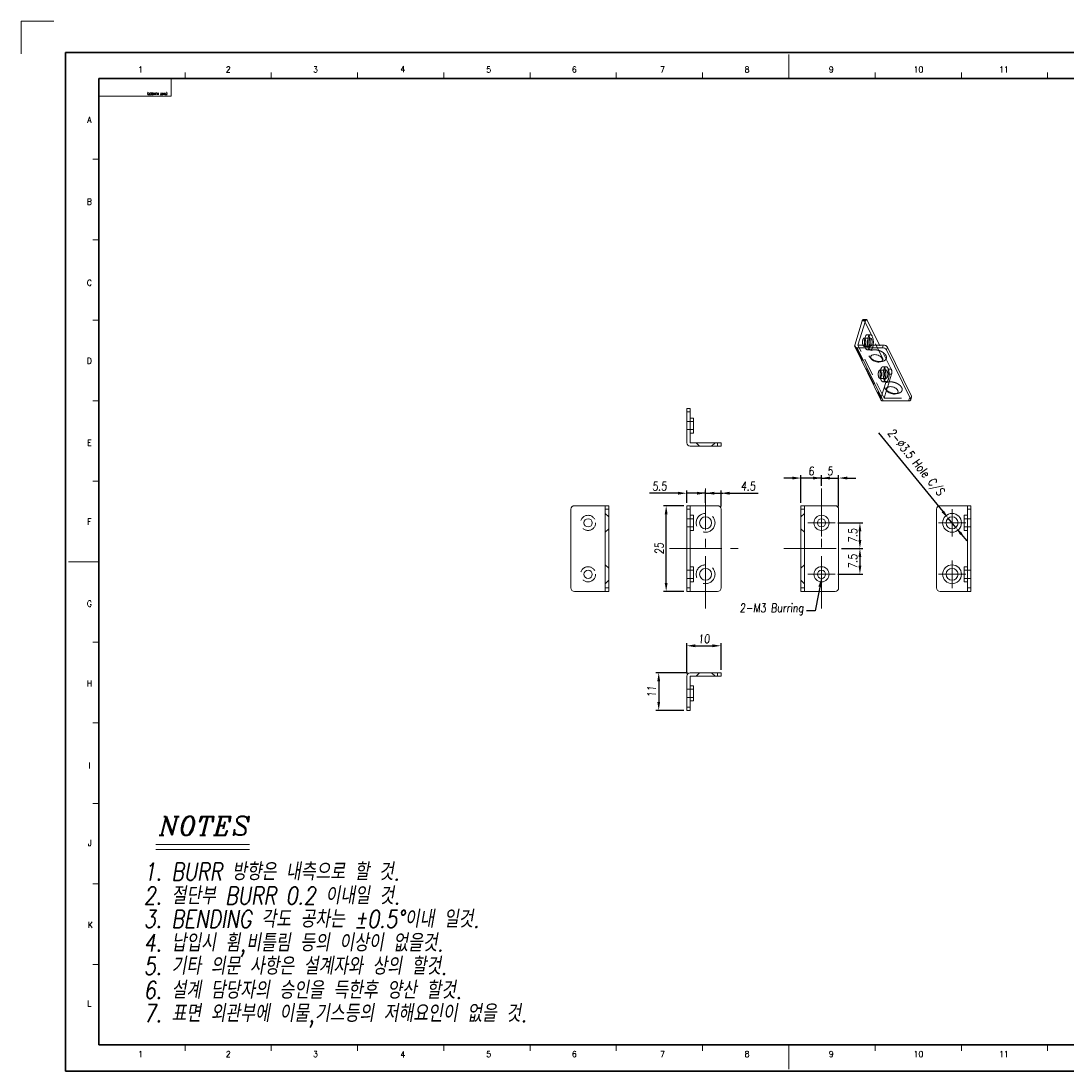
# Model space of a CAD drawing. Header units: millimetres. Extents: x 4497 to 11741, y 5958 to 12619.
# Tile 19 of 256: x 4507 to 4812, y 6459 to 6765. Entities that reach past the tile are written whole.
import ezdxf
from ezdxf.enums import TextEntityAlignment as Align

# ---------------------------------------------------------------- set-up
doc = ezdxf.new("R2010")
doc.units = ezdxf.units.MM
doc.header["$LTSCALE"] = 0.8
doc.header["$PDMODE"] = 3
doc.header["$PDSIZE"] = 0.3125
for name, pattern in [('CENTER', [50.8, 31.75, -6.35, 6.35, -6.35]), ('CENTER2', [28.575, 19.05, -3.175, 3.175, -3.175]), ('HIDDEN', [9.525, 6.35, -3.175])]:
    doc.linetypes.add(name, pattern=pattern)
doc.layers.get('0').update_dxf_attribs({"linetype": 'CONTINUOUS', "lineweight": 0})
doc.layers.get('Defpoints').update_dxf_attribs({"linetype": 'CONTINUOUS', "lineweight": 0})
for name, color, linetype, lineweight in [('1', 2, 'CENTER', 0), ('2', 3, 'CONTINUOUS', 0), ('3', 5, 'HIDDEN', 0), ('4', 1, 'CENTER2', 9)]:
    doc.layers.add(name, color=color, linetype=linetype, lineweight=lineweight)
doc.styles.add('A', font='ITALIC', dxfattribs={"height": 3})
doc.styles.add('linetech', font='romans.shx', dxfattribs={"width": 0.8, "oblique": 10, "bigfont": 'whgtxt.shx'})
doc.styles.get("Standard").update_dxf_attribs({"font": 'romans.shx', "width": 0.8, "oblique": 5, "bigfont": 'whgtxt.shx'})
doc.dimstyles.get("Standard").update_dxf_attribs({"dimtxt": 2.5, "dimasz": 2.5, "dimexe": 0.8, "dimexo": 0.8, "dimgap": 0.8, "dimtad": 1, "dimdsep": 46, "dimtxsty": 'Standard', "dimcen": 0, "dimclrd": 3, "dimclre": 3, "dimclrt": 3, "dimazin": 0, "dimtp": 0.001, "dimtm": 0.001, "dimtfac": 1, "dimtmove": 0, "dimatfit": 3, "dimfxl": 0, "dimtolj": 1, "dimarcsym": 0})

# ---------------------------------------------------------------- blocks, each defined once
blk = doc.blocks.new('*D119')
at = {"layer": '2', "color": 3, "lineweight": -2}
for p, q in [((4756.77, 6644.69), (4775.5, 6621.73)), ((4779.3, 6617.08), (4777.09, 6619.79)), ((4780.88, 6615.15), (4782.46, 6613.21))]:
    blk.add_line(p, q, dxfattribs=at)
at = {"layer": '2', "color": 3}
for points in [[(4775.83, 6621.99), (4775.18, 6621.47), (4777.09, 6619.79)], [(4781.2, 6615.41), (4780.56, 6614.88), (4779.3, 6617.08)]]:
    blk.add_solid(points, dxfattribs=at)
at = {"layer": 'Defpoints', "color": 0}
for p in [(4777.09, 6619.79), (4779.3, 6617.08)]:
    blk.add_point(p, dxfattribs=at)
at = {"layer": '2', "color": 3, "insert": (4767.44, 6635.89), "char_height": 2.5, "attachment_point": 5, "rotation": 309.2263}
blk.add_mtext('\\A1;2-∅3.5 Hole C/S', dxfattribs=at)
blk = doc.blocks.new('X')
at = {"layer": '1'}
for p, q in [((5251.84, 13719.59), (5251.84, 13727.59)), ((5247.84, 13723.59), (5255.84, 13723.59))]:
    blk.add_line(p, q, dxfattribs=at)
blk = doc.blocks.new('*D402')
at = {"layer": '2', "color": 3, "lineweight": -2}
for p, q in [((4744.92, 6618.44), (4752.13, 6618.44)), ((4751.33, 6613.44), (4751.33, 6615.94)), ((4745.92, 6610.94), (4752.13, 6610.94))]:
    blk.add_line(p, q, dxfattribs=at)
at = {"layer": '2', "color": 3}
for points in [[(4750.91, 6615.94), (4751.74, 6615.94), (4751.33, 6618.44)], [(4750.91, 6613.44), (4751.74, 6613.44), (4751.33, 6610.94)]]:
    blk.add_solid(points, dxfattribs=at)
at = {"layer": 'Defpoints', "color": 0}
for p in [(4744.12, 6618.44), (4751.33, 6618.44), (4745.12, 6610.94)]:
    blk.add_point(p, dxfattribs=at)
at = {"layer": '2', "color": 3, "insert": (4749.28, 6614.69), "char_height": 2.5, "attachment_point": 5, "rotation": 90}
blk.add_mtext('\\A1;7.5', dxfattribs=at)
blk = doc.blocks.new('*D403')
at = {"layer": '2', "color": 3, "lineweight": -2}
for p, q in [((4745.92, 6610.94), (4752.13, 6610.94)), ((4751.33, 6608.44), (4751.33, 6605.94)), ((4744.92, 6603.44), (4752.13, 6603.44))]:
    blk.add_line(p, q, dxfattribs=at)
at = {"layer": '2', "color": 3}
for points in [[(4750.91, 6608.44), (4751.74, 6608.44), (4751.33, 6610.94)], [(4750.91, 6605.94), (4751.74, 6605.94), (4751.33, 6603.44)]]:
    blk.add_solid(points, dxfattribs=at)
at = {"layer": 'Defpoints', "color": 0}
for p in [(4745.12, 6610.94), (4744.12, 6603.44), (4751.33, 6603.44)]:
    blk.add_point(p, dxfattribs=at)
at = {"layer": '2', "color": 3, "insert": (4749.28, 6607.19), "char_height": 2.5, "attachment_point": 5, "rotation": 90}
blk.add_mtext('\\A1;7.5', dxfattribs=at)
blk = doc.blocks.new('*D404')
at = {"layer": '2', "color": 3, "lineweight": -2}
for p, q in [((4737.62, 6631.5), (4735.12, 6631.5)), ((4740.12, 6629.24), (4740.12, 6632.3)), ((4740.12, 6631.5), (4745.12, 6631.5)), ((4745.12, 6623.24), (4745.12, 6632.3)), ((4747.62, 6631.5), (4750.12, 6631.5))]:
    blk.add_line(p, q, dxfattribs=at)
at = {"layer": '2', "color": 3}
for points in [[(4737.62, 6631.92), (4737.62, 6631.08), (4740.12, 6631.5)], [(4747.62, 6631.92), (4747.62, 6631.08), (4745.12, 6631.5)]]:
    blk.add_solid(points, dxfattribs=at)
at = {"layer": 'Defpoints', "color": 0}
for p in [(4745.12, 6631.5), (4740.12, 6628.44), (4745.12, 6622.44)]:
    blk.add_point(p, dxfattribs=at)
at = {"layer": '2', "color": 3, "insert": (4742.62, 6633.55), "char_height": 2.5, "attachment_point": 5}
blk.add_mtext('\\A1;5', dxfattribs=at)
blk = doc.blocks.new('*D405')
at = {"layer": '2', "color": 3, "lineweight": -2}
for p, q in [((4731.62, 6631.5), (4729.12, 6631.5)), ((4734.12, 6624.24), (4734.12, 6632.3)), ((4740.12, 6631.5), (4734.12, 6631.5)), ((4740.12, 6629.24), (4740.12, 6632.3)), ((4742.62, 6631.5), (4745.12, 6631.5))]:
    blk.add_line(p, q, dxfattribs=at)
at = {"layer": '2', "color": 3}
for points in [[(4731.62, 6631.92), (4731.62, 6631.08), (4734.12, 6631.5)], [(4742.62, 6631.92), (4742.62, 6631.08), (4740.12, 6631.5)]]:
    blk.add_solid(points, dxfattribs=at)
at = {"layer": 'Defpoints', "color": 0}
for p in [(4734.12, 6631.5), (4740.12, 6628.44), (4734.12, 6623.44)]:
    blk.add_point(p, dxfattribs=at)
at = {"layer": '2', "color": 3, "insert": (4737.12, 6633.55), "char_height": 2.5, "attachment_point": 5}
blk.add_mtext('\\A1;6', dxfattribs=at)
blk = doc.blocks.new('*D406')
at = {"layer": '2', "color": 3, "lineweight": -2}
for p, q in [((4703.83, 6627.08), (4701.33, 6627.08)), ((4706.33, 6624.24), (4706.33, 6627.88)), ((4706.33, 6627.08), (4710.83, 6627.08)), ((4710.83, 6623.24), (4710.83, 6627.88)), ((4713.33, 6627.08), (4721.63, 6627.08))]:
    blk.add_line(p, q, dxfattribs=at)
at = {"layer": '2', "color": 3}
for points in [[(4703.83, 6627.49), (4703.83, 6626.66), (4706.33, 6627.08)], [(4713.33, 6627.49), (4713.33, 6626.66), (4710.83, 6627.08)]]:
    blk.add_solid(points, dxfattribs=at)
at = {"layer": 'Defpoints', "color": 0}
for p in [(4710.83, 6627.08), (4706.33, 6623.44), (4710.83, 6622.44)]:
    blk.add_point(p, dxfattribs=at)
at = {"layer": '2', "color": 3, "insert": (4718.73, 6629.13), "char_height": 2.5, "attachment_point": 5}
blk.add_mtext('\\A1;4.5', dxfattribs=at)
blk = doc.blocks.new('*D407')
at = {"layer": '2', "color": 3, "lineweight": -2}
for p, q in [((4698.33, 6627.08), (4690, 6627.08)), ((4700.83, 6624.24), (4700.83, 6627.88)), ((4706.33, 6627.08), (4700.83, 6627.08)), ((4706.33, 6624.24), (4706.33, 6627.88)), ((4708.83, 6627.08), (4711.33, 6627.08))]:
    blk.add_line(p, q, dxfattribs=at)
at = {"layer": '2', "color": 3}
for points in [[(4698.33, 6627.49), (4698.33, 6626.66), (4700.83, 6627.08)], [(4708.83, 6627.49), (4708.83, 6626.66), (4706.33, 6627.08)]]:
    blk.add_solid(points, dxfattribs=at)
at = {"layer": 'Defpoints', "color": 0}
for p in [(4700.83, 6627.08), (4700.83, 6623.44), (4706.33, 6623.44)]:
    blk.add_point(p, dxfattribs=at)
at = {"layer": '2', "color": 3, "insert": (4692.91, 6629.13), "char_height": 2.5, "attachment_point": 5}
blk.add_mtext('\\A1;5.5', dxfattribs=at)
blk = doc.blocks.new('*D408')
at = {"layer": '2', "color": 3, "lineweight": -2}
for p, q in [((4700.03, 6623.44), (4694.03, 6623.44)), ((4694.83, 6600.94), (4694.83, 6620.94)), ((4700.03, 6598.44), (4694.03, 6598.44))]:
    blk.add_line(p, q, dxfattribs=at)
at = {"layer": '2', "color": 3}
for points in [[(4694.41, 6620.94), (4695.24, 6620.94), (4694.83, 6623.44)], [(4694.41, 6600.94), (4695.24, 6600.94), (4694.83, 6598.44)]]:
    blk.add_solid(points, dxfattribs=at)
at = {"layer": 'Defpoints', "color": 0}
for p in [(4694.83, 6623.44), (4700.83, 6623.44), (4700.83, 6598.44)]:
    blk.add_point(p, dxfattribs=at)
at = {"layer": '2', "color": 3, "insert": (4692.78, 6610.94), "char_height": 2.5, "attachment_point": 5, "rotation": 90}
blk.add_mtext('\\A1;25', dxfattribs=at)
blk = doc.blocks.new('*D409')
at = {"layer": '2', "color": 3, "lineweight": -2}
for p, q in [((4700.83, 6574.53), (4700.83, 6583.39)), ((4703.33, 6582.59), (4708.33, 6582.59)), ((4710.83, 6575.53), (4710.83, 6583.39))]:
    blk.add_line(p, q, dxfattribs=at)
at = {"layer": '2', "color": 3}
for points in [[(4703.33, 6583), (4703.33, 6582.17), (4700.83, 6582.59)], [(4708.33, 6583), (4708.33, 6582.17), (4710.83, 6582.59)]]:
    blk.add_solid(points, dxfattribs=at)
at = {"layer": 'Defpoints', "color": 0}
for p in [(4710.83, 6582.59), (4710.83, 6574.73), (4700.83, 6573.73)]:
    blk.add_point(p, dxfattribs=at)
at = {"layer": '2', "color": 3, "insert": (4705.83, 6584.64), "char_height": 2.5, "attachment_point": 5}
blk.add_mtext('\\A1;10', dxfattribs=at)
blk = doc.blocks.new('*D410')
at = {"layer": '2', "color": 3, "lineweight": -2}
for p, q in [((4701.03, 6574.73), (4691.86, 6574.73)), ((4692.66, 6572.23), (4692.66, 6566.23)), ((4700.03, 6563.73), (4691.86, 6563.73))]:
    blk.add_line(p, q, dxfattribs=at)
at = {"layer": '2', "color": 3}
for points in [[(4692.25, 6572.23), (4693.08, 6572.23), (4692.66, 6574.73)], [(4692.25, 6566.23), (4693.08, 6566.23), (4692.66, 6563.73)]]:
    blk.add_solid(points, dxfattribs=at)
at = {"layer": 'Defpoints', "color": 0}
for p in [(4701.83, 6574.73), (4692.66, 6563.73), (4700.83, 6563.73)]:
    blk.add_point(p, dxfattribs=at)
at = {"layer": '2', "color": 3, "insert": (4690.61, 6569.23), "char_height": 2.5, "attachment_point": 5, "rotation": 90}
blk.add_mtext('\\A1;11', dxfattribs=at)

msp = doc.modelspace()

# ---------------------------------------------------------------- linework, layer by layer
at = {"color": 7, "linetype": 'Continuous'}
for p, q in [((4730.602, 6747.976), (4730.602, 6755.011)), ((4554.531, 6747.976), (4554.531, 6749.735)), ((4579.684, 6747.976), (4579.684, 6749.735)), ((4604.837, 6747.976), (4604.837, 6749.735)), ((4629.99, 6747.976), (4629.99, 6749.735)), ((4655.143, 6747.976), (4655.143, 6749.735)), ((4680.296, 6747.976), (4680.296, 6749.735)), ((4705.449, 6747.976), (4705.449, 6749.735)), ((4755.755, 6747.976), (4755.755, 6749.735)), ((4780.909, 6747.976), (4780.909, 6749.735)), ((4806.062, 6747.976), (4806.062, 6749.735)), ((4529.378, 6747.976), (4550.485, 6747.976)), ((4529.378, 6742.91), (4529.378, 6747.976)), ((4550.485, 6742.91), (4550.485, 6747.976)), ((4529.378, 6742.91), (4550.485, 6742.91)), ((4527.619, 6724.494), (4529.378, 6724.494)), ((4527.619, 6701.011), (4529.378, 6701.011)), ((4527.619, 6677.529), (4529.378, 6677.529)), ((4527.619, 6654.047), (4529.378, 6654.047)), ((4527.619, 6630.565), (4529.378, 6630.565)), ((4520.583, 6607.083), (4529.378, 6607.083)), ((4527.619, 6583.601), (4529.378, 6583.601)), ((4527.619, 6560.119), (4529.378, 6560.119)), ((4527.619, 6536.637), (4529.378, 6536.637)), ((4527.619, 6513.155), (4529.378, 6513.155)), ((4527.619, 6489.673), (4529.378, 6489.673)), ((4554.531, 6464.432), (4554.531, 6466.191)), ((4579.684, 6464.432), (4579.684, 6466.191)), ((4604.837, 6464.432), (4604.837, 6466.191)), ((4629.99, 6464.432), (4629.99, 6466.191)), ((4655.143, 6464.432), (4655.143, 6466.191)), ((4680.296, 6464.432), (4680.296, 6466.191)), ((4705.449, 6464.432), (4705.449, 6466.191)), ((4730.602, 6459.155), (4730.602, 6466.191)), ((4755.755, 6464.432), (4755.755, 6466.191)), ((4780.909, 6464.432), (4780.909, 6466.191)), ((4806.062, 6464.432), (4806.062, 6466.191))]:
    msp.add_line(p, q, dxfattribs=at)
at = {"color": 7, "linetype": 'Continuous', "lineweight": 35}
for p, q in [((4529.378, 6466.191), (4529.378, 6747.976)), ((4529.378, 6747.976), (4931.827, 6747.976)), ((4529.378, 6466.191), (4931.827, 6466.191))]:
    msp.add_line(p, q, dxfattribs=at)
at = {"linetype": 'Continuous'}
for p, q in [((4752.004, 6677.347), (4749.825, 6670.297)), ((4750.746, 6670.297), (4752.925, 6677.347)), ((4752.004, 6677.347), (4752.925, 6677.347)), ((4752.309, 6677.725), (4753.23, 6677.725)), ((4757.011, 6670.297), (4753.472, 6677.508)), ((4754.403, 6673.305), (4753.482, 6673.305)), ((4749.849, 6669.856), (4757.475, 6654.316)), ((4750.504, 6669.513), (4758.13, 6653.973)), ((4757.873, 6669.513), (4750.504, 6669.513)), ((4758.115, 6670.297), (4750.746, 6670.297)), ((4757.873, 6669.513), (4758.115, 6670.297)), ((4759.099, 6668.892), (4759.341, 6669.675)), ((4766.357, 6655.378), (4759.341, 6669.675)), ((4754.563, 6666.405), (4754.772, 6666.106)), ((4766.115, 6654.595), (4759.099, 6668.892)), ((4759.117, 6657.165), (4759.359, 6657.95)), ((4759.138, 6657.081), (4759.347, 6656.782)), ((4758.13, 6653.973), (4765.499, 6653.973)), ((4766.115, 6654.595), (4766.357, 6655.378)), ((4766.149, 6654.299), (4766.391, 6655.083)), ((4700.831, 6641.813), (4700.831, 6651.813)), ((4700.831, 6651.813), (4701.831, 6651.813)), ((4700.831, 6650.813), (4701.831, 6650.813)), ((4701.831, 6641.813), (4701.831, 6651.813)), ((4702.831, 6649.013), (4701.831, 6649.013)), ((4702.831, 6644.613), (4702.831, 6649.013)), ((4702.831, 6644.613), (4701.831, 6644.613)), ((4701.831, 6641.813), (4710.831, 6641.813)), ((4709.831, 6640.813), (4709.831, 6641.813)), ((4710.831, 6640.813), (4710.831, 6641.813)), ((4710.831, 6640.813), (4701.831, 6640.813)), ((4668.068, 6623.438), (4678.068, 6623.438)), ((4677.068, 6623.438), (4677.068, 6598.438)), ((4678.068, 6623.438), (4678.068, 6598.438)), ((4700.831, 6623.438), (4700.831, 6598.438)), ((4700.831, 6623.438), (4709.831, 6623.438)), ((4701.831, 6623.438), (4701.831, 6598.438)), ((4734.122, 6598.438), (4734.122, 6623.438)), ((4734.122, 6623.438), (4744.122, 6623.438)), ((4735.122, 6598.438), (4735.122, 6623.438)), ((4774.692, 6623.438), (4783.692, 6623.438)), ((4782.692, 6598.438), (4782.692, 6623.438)), ((4783.692, 6623.438), (4783.692, 6598.438)), ((4667.068, 6622.438), (4667.068, 6599.438)), ((4710.831, 6599.438), (4710.831, 6622.438)), ((4734.122, 6622.438), (4735.122, 6622.438)), ((4745.122, 6599.438), (4745.122, 6622.438)), ((4773.692, 6599.438), (4773.692, 6622.438)), ((4781.692, 6620.638), (4781.692, 6616.239)), ((4781.692, 6620.638), (4782.692, 6620.638)), ((4783.692, 6622.438), (4782.692, 6622.438)), ((4781.692, 6616.238), (4782.692, 6616.238)), ((4781.692, 6605.638), (4782.692, 6605.638)), ((4781.692, 6605.638), (4781.692, 6601.239)), ((4734.122, 6599.438), (4735.122, 6599.438)), ((4781.692, 6601.238), (4782.692, 6601.238)), ((4782.692, 6599.438), (4783.692, 6599.438)), ((4678.068, 6598.438), (4668.068, 6598.438)), ((4700.831, 6598.438), (4709.831, 6598.438)), ((4734.122, 6598.438), (4744.122, 6598.438)), ((4774.692, 6598.438), (4783.692, 6598.438)), ((4701.831, 6574.728), (4710.831, 6574.728)), ((4709.831, 6574.728), (4709.831, 6573.728)), ((4710.831, 6574.728), (4710.831, 6573.728)), ((4700.831, 6563.728), (4700.831, 6573.728)), ((4701.831, 6573.728), (4701.831, 6563.728)), ((4701.831, 6573.728), (4710.831, 6573.728)), ((4702.831, 6570.928), (4701.831, 6570.928)), ((4702.831, 6566.528), (4702.831, 6570.928)), ((4702.831, 6566.528), (4701.831, 6566.528)), ((4701.831, 6564.728), (4700.831, 6564.728)), ((4701.831, 6563.728), (4700.831, 6563.728))]:
    msp.add_line(p, q, dxfattribs=at)
at = {"color": 7, "linetype": 'Continuous', "lineweight": 35}
msp.add_lwpolyline([(4519.723, 6755.583), (4519.723, 6458.583), (4939.723, 6458.583), (4939.723, 6755.583)], close=True, dxfattribs=at)
at = {"linetype": 'Continuous'}
for centre, radius in [((4706.331, 6618.438), 1.75), ((4740.122, 6618.438), 2.2), ((4778.192, 6618.438), 2.75), ((4778.192, 6618.438), 1.75), ((4672.068, 6618.438), 1.2), ((4740.122, 6618.438), 1.2), ((4706.331, 6603.438), 1.75), ((4740.122, 6603.438), 2.2), ((4778.192, 6603.438), 2.75), ((4778.192, 6603.438), 1.75), ((4672.068, 6603.438), 1.2), ((4740.122, 6603.438), 1.2)]:
    msp.add_circle(centre, radius, dxfattribs=at)
for centre, start, end in [((4701.831, 6641.813), 180, 270), ((4668.068, 6622.438), 90, 180), ((4709.831, 6622.438), 0, 90), ((4744.122, 6622.438), 0, 90), ((4774.692, 6622.438), 90, 180), ((4668.068, 6599.438), 180, 270), ((4709.831, 6599.438), 270, 0), ((4744.122, 6599.438), 270, 0), ((4774.692, 6599.438), 180, 270), ((4701.831, 6573.728), 90, 180)]:
    msp.add_arc(centre, 1, start, end, dxfattribs=at)
for points, knots in [([(4752.004, 6677.347), (4752.021, 6677.401), (4752.057, 6677.499), (4752.129, 6677.621), (4752.212, 6677.703), (4752.279, 6677.725), (4752.309, 6677.725)], [0, 0, 0, 0, 0.332527, 0.607197, 0.8236211, 1, 1, 1, 1]), ([(4753.23, 6677.725), (4753.2, 6677.725), (4753.133, 6677.703), (4753.05, 6677.621), (4752.978, 6677.499), (4752.942, 6677.401), (4752.925, 6677.347)], [0, 0, 0, 0, 0.1763789, 0.392803, 0.667473, 1, 1, 1, 1]), ([(4753.472, 6677.508), (4753.456, 6677.54), (4753.417, 6677.609), (4753.341, 6677.696), (4753.264, 6677.725), (4753.23, 6677.725)], [0, 0, 0, 0, 0.3166357, 0.6994336, 1, 1, 1, 1]), ([(4752.686, 6670.293), (4752.659, 6670.464), (4752.624, 6670.815), (4752.622, 6671.341), (4752.668, 6671.854), (4752.759, 6672.324), (4752.89, 6672.725), (4753.055, 6673.035), (4753.247, 6673.246), (4753.41, 6673.305), (4753.482, 6673.305)], [0, 0, 0, 0, 0.1562661, 0.3169616, 0.474055, 0.6198338, 0.7476611, 0.8529517, 0.9348871, 1, 1, 1, 1]), ([(4753.607, 6670.292), (4753.58, 6670.463), (4753.546, 6670.814), (4753.543, 6671.341), (4753.589, 6671.854), (4753.68, 6672.323), (4753.811, 6672.724), (4753.976, 6673.035), (4754.168, 6673.246), (4754.331, 6673.305), (4754.403, 6673.305)], [0, 0, 0, 0, 0.1562489, 0.3169394, 0.4740384, 0.6198263, 0.747661, 0.8529557, 0.9348908, 1, 1, 1, 1]), ([(4754.403, 6672.305), (4754.355, 6672.305), (4754.246, 6672.256), (4754.129, 6672.096), (4754.033, 6671.866), (4753.967, 6671.576), (4753.933, 6671.249), (4753.936, 6670.911), (4753.975, 6670.588), (4754.026, 6670.384), (4754.06, 6670.291)], [0, 0, 0, 0, 0.0648973, 0.1515576, 0.2657, 0.4034233, 0.5563682, 0.7140365, 0.8653304, 1, 1, 1, 1]), ([(4754.403, 6673.305), (4754.452, 6673.305), (4754.557, 6673.281), (4754.699, 6673.181), (4754.829, 6673.026), (4754.901, 6672.899), (4754.936, 6672.829)], [0, 0, 0, 0, 0.195453, 0.4179035, 0.6841149, 1, 1, 1, 1]), ([(4754.694, 6672.045), (4754.675, 6672.084), (4754.635, 6672.153), (4754.549, 6672.257), (4754.459, 6672.305), (4754.403, 6672.305)], [0, 0, 0, 0, 0.3181053, 0.5863228, 1, 1, 1, 1]), ([(4754.936, 6672.829), (4755.016, 6672.665), (4755.143, 6672.283), (4755.246, 6671.659), (4755.272, 6670.981), (4755.234, 6670.521), (4755.2, 6670.295)], [0, 0, 0, 0, 0.2126108, 0.4639598, 0.7340905, 1, 1, 1, 1]), ([(4749.825, 6670.297), (4749.803, 6670.223), (4749.78, 6670.071), (4749.817, 6669.921), (4749.849, 6669.856)], [0, 0, 0, 0, 0.5173587, 1, 1, 1, 1]), ([(4749.849, 6669.856), (4749.875, 6669.803), (4749.947, 6669.704), (4750.161, 6669.552), (4750.367, 6669.513), (4750.504, 6669.513)], [0, 0, 0, 0, 0.2277301, 0.4667818, 1, 1, 1, 1]), ([(4754.747, 6670.293), (4754.796, 6670.428), (4754.86, 6670.73), (4754.881, 6671.195), (4754.834, 6671.645), (4754.752, 6671.927), (4754.694, 6672.045)], [0, 0, 0, 0, 0.2416063, 0.5137997, 0.7786046, 1, 1, 1, 1]), ([(4759.099, 6668.892), (4759.055, 6668.982), (4758.908, 6669.156), (4758.611, 6669.348), (4758.256, 6669.479), (4757.999, 6669.513), (4757.873, 6669.513)], [0, 0, 0, 0, 0.2114796, 0.4633559, 0.7352634, 1, 1, 1, 1]), ([(4758.115, 6670.297), (4758.241, 6670.297), (4758.498, 6670.262), (4758.853, 6670.131), (4759.15, 6669.939), (4759.297, 6669.766), (4759.341, 6669.675)], [0, 0, 0, 0, 0.2647366, 0.5366441, 0.7885204, 1, 1, 1, 1]), ([(4757.786, 6666.405), (4757.709, 6666.564), (4757.451, 6666.867), (4756.933, 6667.204), (4756.31, 6667.433), (4755.669, 6667.519), (4755.165, 6667.461), (4754.838, 6667.322), (4754.655, 6667.187), (4754.528, 6667.017), (4754.447, 6666.749), (4754.5, 6666.532), (4754.563, 6666.405)], [0, 0, 0, 0, 0.1207717, 0.2646075, 0.4199107, 0.5710767, 0.7038663, 0.7609909, 0.8119658, 0.8584172, 0.9032174, 1, 1, 1, 1]), ([(4754.551, 6666.404), (4754.749, 6666.247), (4755.195, 6665.966), (4755.932, 6665.667), (4756.709, 6665.493), (4757.236, 6665.47), (4757.49, 6665.487)], [0, 0, 0, 0, 0.2422033, 0.4994854, 0.7570287, 1, 1, 1, 1]), ([(4754.772, 6666.106), (4754.91, 6665.955), (4755.261, 6665.688), (4755.872, 6665.424), (4756.526, 6665.298), (4756.965, 6665.32), (4757.165, 6665.367)], [0, 0, 0, 0, 0.2367468, 0.50006, 0.7633379, 1, 1, 1, 1]), ([(4757.165, 6665.367), (4757.298, 6665.398), (4757.538, 6665.485), (4757.771, 6665.7), (4757.859, 6665.906), (4757.887, 6666.13), (4757.838, 6666.301), (4757.786, 6666.405)], [0, 0, 0, 0, 0.2883329, 0.5294797, 0.6413801, 0.7540447, 1, 1, 1, 1]), ([(4762.362, 6657.081), (4762.284, 6657.24), (4762.027, 6657.543), (4761.508, 6657.88), (4760.885, 6658.108), (4760.245, 6658.195), (4759.74, 6658.136), (4759.414, 6657.998), (4759.23, 6657.863), (4759.104, 6657.693), (4759.023, 6657.425), (4759.076, 6657.208), (4759.138, 6657.081)], [0, 0, 0, 0, 0.1207717, 0.2646075, 0.4199107, 0.5710767, 0.7038663, 0.7609909, 0.8119658, 0.8584172, 0.9032174, 1, 1, 1, 1]), ([(4759.126, 6657.08), (4759.324, 6656.922), (4759.77, 6656.642), (4760.507, 6656.343), (4761.284, 6656.169), (4761.811, 6656.146), (4762.065, 6656.163)], [0, 0, 0, 0, 0.2422033, 0.4994854, 0.7570287, 1, 1, 1, 1]), ([(4761.74, 6656.043), (4761.874, 6656.074), (4762.114, 6656.161), (4762.347, 6656.376), (4762.435, 6656.582), (4762.463, 6656.805), (4762.413, 6656.976), (4762.362, 6657.081)], [0, 0, 0, 0, 0.2883329, 0.5294797, 0.6413801, 0.7540447, 1, 1, 1, 1]), ([(4758.13, 6653.973), (4757.993, 6653.973), (4757.787, 6654.012), (4757.573, 6654.163), (4757.501, 6654.263), (4757.475, 6654.316)], [0, 0, 0, 0, 0.5332182, 0.7722699, 1, 1, 1, 1]), ([(4759.347, 6656.782), (4759.486, 6656.63), (4759.836, 6656.364), (4760.447, 6656.1), (4761.101, 6655.974), (4761.541, 6655.996), (4761.74, 6656.043)], [0, 0, 0, 0, 0.2367468, 0.50006, 0.7633379, 1, 1, 1, 1]), ([(4765.499, 6653.973), (4765.577, 6653.973), (4765.725, 6653.985), (4765.923, 6654.048), (4766.074, 6654.151), (4766.134, 6654.25), (4766.149, 6654.299)], [0, 0, 0, 0, 0.3037436, 0.5699815, 0.7977846, 1, 1, 1, 1]), ([(4766.149, 6654.299), (4766.163, 6654.345), (4766.171, 6654.449), (4766.138, 6654.547), (4766.115, 6654.595)], [0, 0, 0, 0, 0.4742424, 1, 1, 1, 1]), ([(4766.357, 6655.378), (4766.38, 6655.33), (4766.413, 6655.233), (4766.406, 6655.128), (4766.391, 6655.083)], [0, 0, 0, 0, 0.5257576, 1, 1, 1, 1])]:
    msp.add_open_spline(points, degree=3, knots=knots, dxfattribs=at)
at = {"layer": '1'}
for q in [(4516.264, 6764.788), (4506.706, 6755.23)]:
    msp.add_line((4506.706, 6764.788), q, dxfattribs=at)
at = {"layer": '2'}
for p, q in [((4546.039, 6524.588), (4573.349, 6524.588)), ((4546.039, 6523.224), (4573.349, 6523.224))]:
    msp.add_line(p, q, dxfattribs=at)
at = {"layer": '3'}
for p, q in [((4752.551, 6677.508), (4759.567, 6663.211)), ((4752.551, 6677.508), (4753.472, 6677.508)), ((4754.403, 6672.305), (4752.561, 6672.305)), ((4749.825, 6670.297), (4757.451, 6654.756)), ((4758.373, 6654.756), (4750.746, 6670.297)), ((4754.403, 6669.905), (4752.561, 6669.905)), ((4760.488, 6663.211), (4757.011, 6670.297)), ((4754.403, 6668.905), (4753.482, 6668.905)), ((4753.884, 6667.189), (4754.211, 6666.719)), ((4754.771, 6666.107), (4754.211, 6666.719)), ((4757.165, 6665.367), (4757.972, 6665.557)), ((4758.979, 6663.981), (4758.058, 6663.981)), ((4760.488, 6663.211), (4759.567, 6663.211)), ((4758.979, 6662.981), (4757.137, 6662.981)), ((4758.979, 6660.581), (4757.137, 6660.581)), ((4757.451, 6654.756), (4759.63, 6661.806)), ((4759.359, 6657.95), (4760.551, 6661.806)), ((4760.551, 6661.806), (4759.63, 6661.806)), ((4758.979, 6659.581), (4758.058, 6659.581)), ((4758.373, 6654.756), (4759.117, 6657.165)), ((4758.459, 6657.864), (4758.787, 6657.395)), ((4759.347, 6656.782), (4758.787, 6657.395)), ((4758.373, 6654.756), (4765.741, 6654.756)), ((4761.74, 6656.043), (4762.548, 6656.233)), ((4765.499, 6653.973), (4765.741, 6654.756)), ((4700.831, 6648.013), (4700.831, 6645.613)), ((4702.831, 6648.013), (4700.831, 6648.013)), ((4702.831, 6648.013), (4700.831, 6648.013)), ((4702.831, 6645.613), (4700.831, 6645.613)), ((4700.831, 6645.613), (4702.831, 6645.613)), ((4703.581, 6641.813), (4704.581, 6640.813)), ((4709.081, 6641.813), (4708.081, 6640.813)), ((4678.068, 6622.438), (4677.068, 6622.438)), ((4678.068, 6620.188), (4677.068, 6621.188)), ((4700.831, 6622.438), (4701.831, 6622.438)), ((4702.831, 6620.638), (4701.831, 6620.638)), ((4702.831, 6616.239), (4702.831, 6620.638)), ((4734.122, 6620.188), (4735.122, 6621.188)), ((4700.831, 6619.638), (4700.831, 6617.238)), ((4702.831, 6619.638), (4700.831, 6619.638)), ((4702.831, 6617.238), (4700.831, 6617.238)), ((4781.692, 6619.638), (4783.692, 6619.638)), ((4781.692, 6617.238), (4783.692, 6617.238)), ((4783.692, 6617.238), (4783.692, 6619.638)), ((4678.068, 6616.688), (4677.068, 6615.688)), ((4702.831, 6616.238), (4701.831, 6616.238)), ((4734.122, 6616.688), (4735.122, 6615.688)), ((4678.068, 6605.188), (4677.068, 6606.188)), ((4702.831, 6605.638), (4701.831, 6605.638)), ((4702.831, 6601.239), (4702.831, 6605.638)), ((4734.122, 6605.188), (4735.122, 6606.188)), ((4702.831, 6604.638), (4700.831, 6604.638)), ((4700.831, 6604.638), (4700.831, 6602.238)), ((4702.831, 6602.238), (4700.831, 6602.238)), ((4781.692, 6604.638), (4783.692, 6604.638)), ((4781.692, 6602.238), (4783.692, 6602.238)), ((4783.692, 6602.238), (4783.692, 6604.638)), ((4678.068, 6601.688), (4677.068, 6600.688)), ((4678.068, 6599.438), (4677.068, 6599.438)), ((4701.831, 6599.438), (4700.831, 6599.438)), ((4702.831, 6601.238), (4701.831, 6601.238)), ((4734.122, 6601.688), (4735.122, 6600.688)), ((4703.581, 6573.728), (4704.581, 6574.728)), ((4709.081, 6573.728), (4708.081, 6574.728)), ((4700.831, 6569.928), (4700.831, 6567.528)), ((4702.831, 6569.928), (4700.831, 6569.928)), ((4700.831, 6569.928), (4702.831, 6569.928)), ((4702.831, 6567.528), (4700.831, 6567.528)), ((4702.831, 6567.528), (4700.831, 6567.528))]:
    msp.add_line(p, q, dxfattribs=at)
for centre, radius in [((4672.068, 6618.438), 2.2), ((4706.331, 6618.438), 2.75), ((4672.068, 6603.438), 2.2), ((4706.331, 6603.438), 2.75)]:
    msp.add_circle(centre, radius, dxfattribs=at)
for centre in [(4756.632, 6669.018), (4761.208, 6659.694)]:
    msp.add_arc(centre, 3.341, 231.25062, 231.46651, dxfattribs=at)
for points, knots in [([(4752.309, 6677.725), (4752.331, 6677.725), (4752.393, 6677.71), (4752.482, 6677.633), (4752.528, 6677.554), (4752.551, 6677.508)], [0, 0, 0, 0, 0.1958296, 0.5448182, 1, 1, 1, 1]), ([(4752.27, 6670.165), (4752.228, 6670.251), (4752.161, 6670.451), (4752.104, 6670.779), (4752.087, 6671.136), (4752.111, 6671.491), (4752.174, 6671.81), (4752.259, 6672.038), (4752.346, 6672.176), (4752.428, 6672.266), (4752.51, 6672.305), (4752.561, 6672.305)], [0, 0, 0, 0, 0.1236013, 0.2693848, 0.4265887, 0.5826976, 0.7253643, 0.8443066, 0.8930044, 0.934401, 1, 1, 1, 1]), ([(4752.561, 6672.305), (4752.617, 6672.305), (4752.707, 6672.257), (4752.793, 6672.153), (4752.833, 6672.084), (4752.851, 6672.045)], [0, 0, 0, 0, 0.4137089, 0.6818688, 1, 1, 1, 1]), ([(4753.482, 6673.305), (4753.531, 6673.305), (4753.636, 6673.281), (4753.778, 6673.181), (4753.908, 6673.026), (4753.98, 6672.899), (4754.015, 6672.829)], [0, 0, 0, 0, 0.1954488, 0.4179041, 0.684085, 1, 1, 1, 1]), ([(4754.015, 6672.829), (4754.092, 6672.67), (4754.216, 6672.304), (4754.32, 6671.703), (4754.351, 6671.048), (4754.307, 6670.398), (4754.191, 6669.813), (4754.035, 6669.395), (4753.876, 6669.142), (4753.754, 6669.01), (4753.622, 6668.925), (4753.527, 6668.905), (4753.482, 6668.905)], [0, 0, 0, 0, 0.1234757, 0.2691198, 0.4261682, 0.582122, 0.7246447, 0.8434649, 0.892111, 0.9334662, 0.9686073, 1, 1, 1, 1]), ([(4752.561, 6669.905), (4752.505, 6669.905), (4752.415, 6669.953), (4752.329, 6670.057), (4752.289, 6670.127), (4752.27, 6670.165)], [0, 0, 0, 0, 0.4137089, 0.6818688, 1, 1, 1, 1]), ([(4752.905, 6670.292), (4752.884, 6670.236), (4752.842, 6670.135), (4752.76, 6670.01), (4752.667, 6669.927), (4752.594, 6669.905), (4752.561, 6669.905)], [0, 0, 0, 0, 0.3282961, 0.6000936, 0.8180478, 1, 1, 1, 1]), ([(4752.949, 6669.382), (4752.885, 6669.513), (4752.777, 6669.814), (4752.712, 6670.125), (4752.686, 6670.293)], [0, 0, 0, 0, 0.4620655, 1, 1, 1, 1]), ([(4752.851, 6672.045), (4752.91, 6671.927), (4752.991, 6671.645), (4753.039, 6671.194), (4753.017, 6670.73), (4752.953, 6670.428), (4752.905, 6670.292)], [0, 0, 0, 0, 0.2214195, 0.4862676, 0.7584629, 1, 1, 1, 1]), ([(4753.482, 6668.905), (4753.433, 6668.905), (4753.328, 6668.93), (4753.186, 6669.029), (4753.056, 6669.184), (4752.984, 6669.311), (4752.949, 6669.382)], [0, 0, 0, 0, 0.1954488, 0.4179041, 0.684085, 1, 1, 1, 1]), ([(4753.871, 6669.382), (4753.806, 6669.513), (4753.698, 6669.813), (4753.633, 6670.124), (4753.607, 6670.292)], [0, 0, 0, 0, 0.462086, 1, 1, 1, 1]), ([(4754.403, 6668.905), (4754.354, 6668.905), (4754.249, 6668.93), (4754.107, 6669.029), (4753.977, 6669.184), (4753.905, 6669.311), (4753.871, 6669.382)], [0, 0, 0, 0, 0.195453, 0.4179035, 0.6841149, 1, 1, 1, 1]), ([(4754.06, 6670.291), (4754.064, 6670.28), (4754.08, 6670.237), (4754.098, 6670.195), (4754.113, 6670.165)], [0, 0, 0, 0, 0.2614481, 1, 1, 1, 1]), ([(4754.113, 6670.165), (4754.132, 6670.127), (4754.171, 6670.057), (4754.257, 6669.953), (4754.347, 6669.905), (4754.403, 6669.905)], [0, 0, 0, 0, 0.3181053, 0.5863228, 1, 1, 1, 1]), ([(4755.2, 6670.295), (4755.17, 6670.104), (4755.095, 6669.757), (4754.94, 6669.363), (4754.784, 6669.126), (4754.666, 6669.002), (4754.538, 6668.924), (4754.446, 6668.905), (4754.403, 6668.905)], [0, 0, 0, 0, 0.3407709, 0.6238847, 0.7399522, 0.83903, 0.9237915, 1, 1, 1, 1]), ([(4754.403, 6669.905), (4754.436, 6669.905), (4754.509, 6669.927), (4754.602, 6670.01), (4754.684, 6670.136), (4754.727, 6670.237), (4754.747, 6670.293)], [0, 0, 0, 0, 0.1818941, 0.3998447, 0.6716696, 1, 1, 1, 1]), ([(4758.949, 6667.189), (4758.827, 6667.438), (4758.423, 6667.914), (4757.608, 6668.444), (4756.629, 6668.803), (4755.622, 6668.939), (4754.83, 6668.847), (4754.317, 6668.63), (4754.028, 6668.417), (4753.83, 6668.15), (4753.736, 6667.841), (4753.755, 6667.508), (4753.832, 6667.294), (4753.884, 6667.189)], [0, 0, 0, 0, 0.1206456, 0.2643372, 0.4194792, 0.5704893, 0.7031476, 0.7602082, 0.8111345, 0.857542, 0.9022937, 0.948873, 1, 1, 1, 1]), ([(4754.211, 6666.719), (4754.236, 6666.692), (4754.339, 6666.584), (4754.452, 6666.483), (4754.541, 6666.412)], [0, 0, 0, 0, 0.2417651, 1, 1, 1, 1]), ([(4757.973, 6665.557), (4758.182, 6665.606), (4758.56, 6665.743), (4758.925, 6666.08), (4759.064, 6666.404), (4759.108, 6666.755), (4759.03, 6667.024), (4758.949, 6667.189)], [0, 0, 0, 0, 0.2883366, 0.529488, 0.6413969, 0.7540331, 1, 1, 1, 1]), ([(4757.525, 6660.058), (4757.448, 6660.216), (4757.324, 6660.583), (4757.22, 6661.183), (4757.188, 6661.838), (4757.233, 6662.488), (4757.349, 6663.073), (4757.504, 6663.492), (4757.664, 6663.744), (4757.786, 6663.877), (4757.917, 6663.961), (4758.013, 6663.981), (4758.058, 6663.981)], [0, 0, 0, 0, 0.1234757, 0.2691198, 0.4261682, 0.582122, 0.7246447, 0.8434649, 0.892111, 0.9334662, 0.9686073, 1, 1, 1, 1]), ([(4757.49, 6665.487), (4757.532, 6665.489), (4757.694, 6665.503), (4757.855, 6665.529), (4757.973, 6665.557)], [0, 0, 0, 0, 0.2588982, 1, 1, 1, 1]), ([(4758.058, 6663.981), (4758.106, 6663.981), (4758.211, 6663.957), (4758.353, 6663.857), (4758.483, 6663.702), (4758.555, 6663.575), (4758.59, 6663.504)], [0, 0, 0, 0, 0.1954488, 0.4179041, 0.684085, 1, 1, 1, 1]), ([(4758.59, 6663.504), (4758.668, 6663.346), (4758.791, 6662.98), (4758.896, 6662.379), (4758.927, 6661.724), (4758.883, 6661.074), (4758.767, 6660.489), (4758.611, 6660.071), (4758.452, 6659.818), (4758.33, 6659.686), (4758.198, 6659.601), (4758.102, 6659.581), (4758.058, 6659.581)], [0, 0, 0, 0, 0.1234757, 0.2691198, 0.4261682, 0.582122, 0.7246447, 0.8434649, 0.892111, 0.9334662, 0.9686073, 1, 1, 1, 1]), ([(4758.446, 6660.058), (4758.369, 6660.216), (4758.245, 6660.583), (4758.141, 6661.183), (4758.109, 6661.838), (4758.154, 6662.488), (4758.27, 6663.073), (4758.425, 6663.492), (4758.585, 6663.745), (4758.707, 6663.877), (4758.838, 6663.961), (4758.934, 6663.981), (4758.979, 6663.981)], [0, 0, 0, 0, 0.1234805, 0.2691263, 0.4261784, 0.582135, 0.7246555, 0.8434742, 0.8921159, 0.9334677, 0.9686077, 1, 1, 1, 1]), ([(4758.979, 6663.981), (4759.028, 6663.981), (4759.133, 6663.957), (4759.274, 6663.857), (4759.404, 6663.702), (4759.477, 6663.575), (4759.511, 6663.504)], [0, 0, 0, 0, 0.195453, 0.4179035, 0.6841149, 1, 1, 1, 1]), ([(4759.511, 6663.504), (4759.589, 6663.346), (4759.712, 6662.979), (4759.817, 6662.379), (4759.848, 6661.724), (4759.804, 6661.074), (4759.688, 6660.489), (4759.532, 6660.071), (4759.373, 6659.818), (4759.251, 6659.685), (4759.119, 6659.601), (4759.023, 6659.581), (4758.979, 6659.581)], [0, 0, 0, 0, 0.1234805, 0.2691263, 0.4261784, 0.582135, 0.7246555, 0.8434742, 0.8921159, 0.9334677, 0.9686077, 1, 1, 1, 1]), ([(4759.567, 6663.211), (4759.613, 6663.117), (4759.68, 6662.895), (4759.721, 6662.538), (4759.71, 6662.164), (4759.665, 6661.919), (4759.63, 6661.806)], [0, 0, 0, 0, 0.2190261, 0.4806644, 0.7525741, 1, 1, 1, 1]), ([(4760.551, 6661.806), (4760.586, 6661.919), (4760.631, 6662.164), (4760.642, 6662.538), (4760.601, 6662.895), (4760.534, 6663.117), (4760.488, 6663.211)], [0, 0, 0, 0, 0.2474259, 0.5193356, 0.7809739, 1, 1, 1, 1]), ([(4756.846, 6660.841), (4756.804, 6660.927), (4756.736, 6661.127), (4756.68, 6661.455), (4756.662, 6661.812), (4756.687, 6662.167), (4756.75, 6662.486), (4756.834, 6662.714), (4756.922, 6662.852), (4757.003, 6662.941), (4757.086, 6662.981), (4757.137, 6662.981)], [0, 0, 0, 0, 0.1236013, 0.2693848, 0.4265887, 0.5826976, 0.7253643, 0.8443066, 0.8930044, 0.934401, 1, 1, 1, 1]), ([(4757.137, 6660.581), (4757.081, 6660.581), (4756.99, 6660.629), (4756.905, 6660.733), (4756.865, 6660.802), (4756.846, 6660.841)], [0, 0, 0, 0, 0.4137089, 0.6818688, 1, 1, 1, 1]), ([(4757.137, 6662.981), (4757.192, 6662.981), (4757.283, 6662.933), (4757.368, 6662.829), (4757.408, 6662.76), (4757.427, 6662.721)], [0, 0, 0, 0, 0.4137089, 0.6818688, 1, 1, 1, 1]), ([(4757.427, 6662.721), (4757.469, 6662.635), (4757.537, 6662.435), (4757.594, 6662.107), (4757.611, 6661.75), (4757.587, 6661.395), (4757.523, 6661.076), (4757.439, 6660.848), (4757.351, 6660.71), (4757.27, 6660.621), (4757.188, 6660.581), (4757.137, 6660.581)], [0, 0, 0, 0, 0.1236013, 0.2693848, 0.4265887, 0.5826976, 0.7253643, 0.8443066, 0.8930044, 0.934401, 1, 1, 1, 1]), ([(4758.058, 6659.581), (4758.009, 6659.581), (4757.904, 6659.606), (4757.762, 6659.705), (4757.632, 6659.86), (4757.56, 6659.987), (4757.525, 6660.058)], [0, 0, 0, 0, 0.1954488, 0.4179041, 0.684085, 1, 1, 1, 1]), ([(4758.979, 6659.581), (4758.93, 6659.581), (4758.825, 6659.606), (4758.683, 6659.705), (4758.553, 6659.86), (4758.481, 6659.987), (4758.446, 6660.058)], [0, 0, 0, 0, 0.195453, 0.4179035, 0.6841149, 1, 1, 1, 1]), ([(4758.979, 6662.981), (4758.928, 6662.981), (4758.845, 6662.941), (4758.764, 6662.852), (4758.703, 6662.755), (4758.648, 6662.637), (4758.583, 6662.443), (4758.529, 6662.166), (4758.504, 6661.812), (4758.522, 6661.455), (4758.579, 6661.127), (4758.646, 6660.927), (4758.688, 6660.841)], [0, 0, 0, 0, 0.0655932, 0.1069926, 0.155686, 0.2117851, 0.274787, 0.417428, 0.5735058, 0.7306764, 0.8764249, 1, 1, 1, 1]), ([(4758.688, 6660.841), (4758.707, 6660.802), (4758.747, 6660.733), (4758.832, 6660.629), (4758.923, 6660.581), (4758.979, 6660.581)], [0, 0, 0, 0, 0.3181053, 0.5863228, 1, 1, 1, 1]), ([(4759.269, 6662.721), (4759.25, 6662.76), (4759.21, 6662.829), (4759.125, 6662.933), (4759.035, 6662.981), (4758.979, 6662.981)], [0, 0, 0, 0, 0.3181053, 0.5863228, 1, 1, 1, 1]), ([(4758.979, 6660.581), (4759.03, 6660.581), (4759.112, 6660.621), (4759.193, 6660.71), (4759.255, 6660.807), (4759.309, 6660.926), (4759.374, 6661.119), (4759.429, 6661.396), (4759.453, 6661.75), (4759.436, 6662.107), (4759.379, 6662.435), (4759.312, 6662.635), (4759.269, 6662.721)], [0, 0, 0, 0, 0.0655932, 0.1069926, 0.155686, 0.2117851, 0.274787, 0.417428, 0.5735058, 0.7306764, 0.8764249, 1, 1, 1, 1]), ([(4763.525, 6657.864), (4763.403, 6658.113), (4762.999, 6658.59), (4762.184, 6659.12), (4761.205, 6659.479), (4760.198, 6659.615), (4759.406, 6659.523), (4758.893, 6659.306), (4758.604, 6659.093), (4758.405, 6658.826), (4758.312, 6658.516), (4758.33, 6658.184), (4758.407, 6657.97), (4758.459, 6657.864)], [0, 0, 0, 0, 0.1206456, 0.2643372, 0.4194792, 0.5704893, 0.7031476, 0.7602082, 0.8111345, 0.857542, 0.9022937, 0.948873, 1, 1, 1, 1]), ([(4758.787, 6657.395), (4758.811, 6657.368), (4758.915, 6657.259), (4759.028, 6657.159), (4759.116, 6657.088)], [0, 0, 0, 0, 0.2417651, 1, 1, 1, 1]), ([(4762.548, 6656.233), (4762.757, 6656.282), (4763.135, 6656.419), (4763.501, 6656.756), (4763.64, 6657.079), (4763.684, 6657.431), (4763.606, 6657.7), (4763.525, 6657.864)], [0, 0, 0, 0, 0.2883366, 0.529488, 0.6413969, 0.7540331, 1, 1, 1, 1]), ([(4757.475, 6654.316), (4757.443, 6654.381), (4757.406, 6654.531), (4757.429, 6654.682), (4757.451, 6654.756)], [0, 0, 0, 0, 0.4826413, 1, 1, 1, 1]), ([(4762.065, 6656.163), (4762.107, 6656.165), (4762.269, 6656.179), (4762.431, 6656.205), (4762.548, 6656.233)], [0, 0, 0, 0, 0.2588982, 1, 1, 1, 1]), ([(4766.391, 6655.083), (4766.376, 6655.033), (4766.316, 6654.934), (4766.165, 6654.831), (4765.967, 6654.769), (4765.819, 6654.756), (4765.741, 6654.756)], [0, 0, 0, 0, 0.2022154, 0.4300185, 0.6962564, 1, 1, 1, 1])]:
    msp.add_open_spline(points, degree=3, knots=knots, dxfattribs=at)
at = {"layer": '4'}
for p, q in [((4706.331, 6593.438), (4706.331, 6628.438)), ((4740.122, 6593.438), (4740.122, 6628.438)), ((4695.831, 6610.938), (4715.831, 6610.938)), ((4729.122, 6610.938), (4750.122, 6610.938))]:
    msp.add_line(p, q, dxfattribs=at)

# ---------------------------------------------------------------- block references
for p in [(-511.717, -7105.154), (-473.646, -7105.154), (-511.717, -7120.154), (-473.646, -7120.154)]:
    msp.add_blockref('X', p)

# ---------------------------------------------------------------- texts
at = {"color": 7, "linetype": 'Continuous', "width": 0.933333}
for s, p in [('1', (4541.559, 6750.648)), ('2', (4567.136, 6750.648)), ('3', (4592.584, 6750.648)), ('4', (4618.033, 6750.777)), ('5', (4643.095, 6750.648)), ('6', (4668.03, 6750.648)), ('7', (4693.735, 6750.648)), ('8', (4718.413, 6750.648)), ('9', (4742.961, 6750.648)), ('10', (4768.41, 6750.648)), ('11', (4793.344, 6750.648)), ('A', (4526.65, 6735.996)), ('B', (4526.65, 6712.09)), ('C', (4526.65, 6688.441)), ('D', (4526.65, 6665.692)), ('E', (4526.65, 6641.786)), ('F', (4526.65, 6618.779)), ('G', (4526.65, 6594.873)), ('H', (4526.65, 6571.61)), ('I', (4526.65, 6547.704)), ('J', (4526.778, 6525.083)), ('K', (4526.907, 6501.177)), ('L', (4526.65, 6478.299)), ('1', (4541.559, 6463.518)), ('2', (4567.136, 6463.518)), ('3', (4592.584, 6463.518)), ('4', (4618.033, 6463.39)), ('5', (4643.095, 6463.518)), ('6', (4668.03, 6463.518)), ('7', (4693.735, 6463.518)), ('8', (4718.413, 6463.518)), ('9', (4742.961, 6463.518)), ('10', (4768.41, 6463.518)), ('11', (4793.344, 6463.518))]:
    msp.add_text(s, height=1.759, dxfattribs=at).set_placement(p, align=Align.MIDDLE_CENTER)
msp.add_text('(PART NUMBER)', height=0.58717, rotation=180, dxfattribs=at).set_placement((4543.546, 6743.288), align=Align.TOP_RIGHT)
at = {"layer": '2', "style": 'A'}
msp.add_text('NOTES', height=5.4559, dxfattribs=at).set_placement((4546.96, 6527.321))
at = {"layer": '2', "color": 3, "lineweight": 0, "style": 'linetech', "oblique": 10, "width": 0.8}
for s, p in [('1. BURR 방향은 내측으로 할 것.', (4542.497, 6514.178)), ('2. 절단부 BURR 0.2 이내일 것.', (4542.497, 6507.163)), ('3. BENDING 각도 공차는 %%p0.5%%D이내 일것.', (4542.497, 6500.381)), ('4. 납입시 휨,비틀림 등의 이상이 없을것.', (4542.497, 6493.437)), ('5. 기타 의문 사항은 설계자와 상의 할것.', (4542.497, 6486.656)), ('6. 설계 담당자의 승인을 득한후 양산 할것.', (4542.497, 6479.641)), ('7. 표면 외관부에 이물,기스등의 저해요인이 없을 것.', (4542.497, 6472.859))]:
    msp.add_text(s, height=5.09217, dxfattribs=at).set_placement(p)
at = {"layer": '2', "color": 3, "insert": (4734.938, 6591.547), "char_height": 2.5, "attachment_point": 9}
msp.add_mtext('2-M3 Burring', dxfattribs=at)

# ---------------------------------------------------------------- dimensions: what is measured, and where the dimension line sits
at = {"layer": '2'}
dim = msp.add_diameter_dim_2p(p1=(4779.299, 6617.083), p2=(4777.086, 6619.794), text='2-<> Hole C/S', dimstyle='Standard', override={"dimazin": 2}, dxfattribs=at)
dim.commit()
dim.dimension.update_dxf_attribs({"geometry": '*D119', "text_midpoint": (4767.44, 6635.887)})
for base, p1, p2, picture, middle in [((4734.122, 6631.5), (4740.122, 6628.438), (4734.122, 6623.438), '*D405', (4737.122, 6633.55)), ((4745.122, 6631.5), (4740.122, 6628.438), (4745.122, 6622.438), '*D404', (4742.622, 6633.55)), ((4700.831, 6627.076), (4706.331, 6623.438), (4700.831, 6623.438), '*D407', (4692.915, 6629.126)), ((4710.831, 6627.076), (4706.331, 6623.438), (4710.831, 6622.438), '*D406', (4718.731, 6629.126)), ((4710.831, 6582.586), (4700.831, 6573.728), (4710.831, 6574.728), '*D409', (4705.831, 6584.636))]:
    dim = msp.add_linear_dim(base=base, p1=p1, p2=p2, dimstyle='Standard', override={"dimazin": 2}, dxfattribs=at)
    dim.commit()
    dim.dimension.update_dxf_attribs({"geometry": picture, "text_midpoint": middle})
for base, p1, p2, picture, middle in [((4694.827, 6623.438), (4700.831, 6598.438), (4700.831, 6623.438), '*D408', (4692.777, 6610.938)), ((4751.327, 6618.438), (4745.122, 6610.938), (4744.122, 6618.438), '*D402', (4749.277, 6614.688)), ((4751.327, 6603.438), (4745.122, 6610.938), (4744.122, 6603.438), '*D403', (4749.277, 6607.188)), ((4692.663, 6563.728), (4701.831, 6574.728), (4700.831, 6563.728), '*D410', (4690.613, 6569.228))]:
    dim = msp.add_linear_dim(base=base, p1=p1, p2=p2, angle=90, dimstyle='Standard', override={"dimazin": 2}, dxfattribs=at)
    dim.commit()
    dim.dimension.update_dxf_attribs({"geometry": picture, "text_midpoint": middle})

# ---------------------------------------------------------------- leaders
at = {"layer": '2', "annotation_type": 0, "has_hookline": 1, "hookline_direction": 1, "text_width": 20.009}
msp.add_leader([(4740.122, 6602.238), (4738.238, 6592.797), (4735.738, 6592.797)], dimstyle='Standard', override={"dimgap": 0.8, "dimtad": 0, "dimazin": 2}, dxfattribs=at)

doc.saveas('drawing.dxf')
